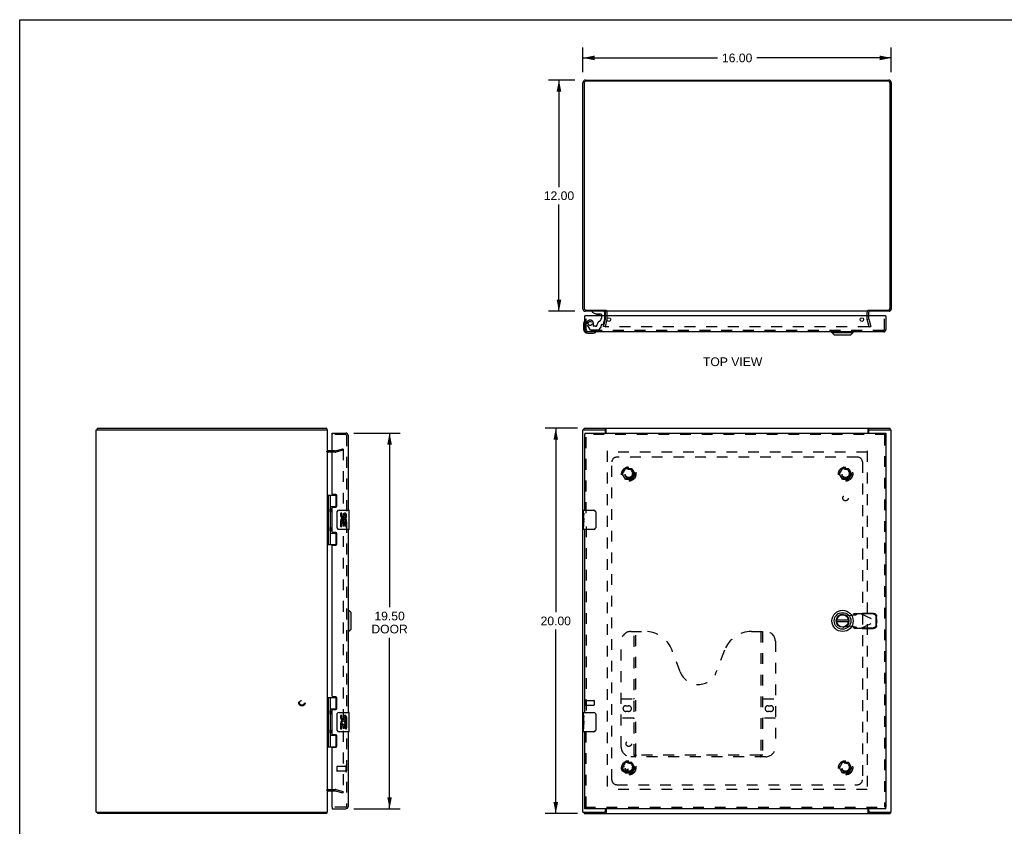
# Model space of a CAD drawing. Header units: inches. Extents: x 0 to 102, y 0 to 66.
# Tile 2 of 3: x 0 to 51, y 24 to 66. Entities that reach past the tile are written whole.
import ezdxf

# ---------------------------------------------------------------- set-up
doc = ezdxf.new("R2010")
doc.units = ezdxf.units.IN
doc.header["$LTSCALE"] = 5.620219
doc.header["$MEASUREMENT"] = 0
doc.linetypes.add('HIDDEN', pattern=[0.2, 0.1, -0.1])
doc.layers.get('0').update_dxf_attribs({"linetype": 'CONTINUOUS'})
for name, color, linetype in [('DEFAULT_2', 8, 'HIDDEN'), ('DIMENSIONS', 7, 'CONTINUOUS'), ('DOOR_ASSEMBLY', 7, 'CONTINUOUS'), ('SUBPANEL', 7, 'CONTINUOUS')]:
    doc.layers.add(name, color=color, linetype=linetype)
doc.styles.get("Standard").update_dxf_attribs({"font": 'arial.ttf'})
doc.dimstyles.new('DIMSTYLE_1', dxfattribs={"dimtxt": 0.45082, "dimasz": 0.601093, "dimexe": 0.09, "dimexo": 0.07, "dimgap": 0.0375, "dimtad": 0, "dimtih": 1, "dimtoh": 1, "dimzin": 4, "dimdsep": 46, "dimtxsty": 'Standard', "dimblk": '_FILLED', "dimblk1": '_FILLED', "dimblk2": '_FILLED', "dimcen": 0.09, "dimadec": 3, "dimazin": 1, "dimtfac": 1, "dimtdec": 3, "dimtofl": 0, "dimtmove": 0, "dimatfit": 3, "dimldrblk": '_FILLED', "dimfxl": 0, "dimtolj": 1, "dimtzin": 4, "dimarcsym": 0})

# ---------------------------------------------------------------- blocks, each defined once
blk = doc.blocks.new('_FILLED')
at = {"color": 0, "linetype": 'ByBlock'}
blk.add_solid([(0, 0), (-1, 0.2), (-1, -0.2)], dxfattribs=at)
blk = doc.blocks.new('*D1')
at = {"layer": 'DIMENSIONS', "color": 2, "linetype": 'Continuous'}
for p, q in [((29.23, 63.404), (29.23, 64.677)), ((45.23, 63.404), (45.23, 64.677)), ((29.23, 64.136), (36.217, 64.136)), ((45.23, 64.136), (38.243, 64.136))]:
    blk.add_line(p, q, dxfattribs=at)
at = {"layer": 'DIMENSIONS', "color": 2, "linetype": 'Continuous', "xscale": 0.6010928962, "yscale": 0.6010928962, "zscale": 0.6010928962, "rotation": 180}
blk.add_blockref('_FILLED', (29.23, 64.136), dxfattribs=at)
at = {"layer": 'DIMENSIONS', "color": 2, "linetype": 'Continuous', "xscale": 0.6010928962, "yscale": 0.6010928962, "zscale": 0.6010928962}
blk.add_blockref('_FILLED', (45.23, 64.136), dxfattribs=at)
at = {"layer": 'DIMENSIONS', "color": 2, "linetype": 'Continuous', "insert": (37.23, 64.361), "char_height": 0.4508, "width": 1.57535, "attachment_point": 2, "line_spacing_factor": 0.9}
blk.add_mtext('16.00', dxfattribs=at)
blk = doc.blocks.new('*D2')
at = {"layer": 'DIMENSIONS', "color": 2, "linetype": 'Continuous'}
for p, q in [((28.952, 44.914), (27.276, 44.914)), ((27.817, 44.914), (27.817, 35.365)), ((27.817, 24.914), (27.817, 34.463)), ((28.952, 24.914), (27.276, 24.914))]:
    blk.add_line(p, q, dxfattribs=at)
at = {"layer": 'DIMENSIONS', "color": 2, "linetype": 'Continuous', "xscale": 0.6010928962, "yscale": 0.6010928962, "zscale": 0.6010928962}
for p, rotation in [((27.817, 44.914), 90), ((27.817, 24.914), 270)]:
    blk.add_blockref('_FILLED', p, dxfattribs=dict(at, rotation=rotation))
at = {"layer": 'DIMENSIONS', "color": 2, "linetype": 'Continuous', "insert": (27.817, 35.139), "char_height": 0.4508, "width": 1.57535, "attachment_point": 2, "line_spacing_factor": 0.9}
blk.add_mtext('20.00', dxfattribs=at)
blk = doc.blocks.new('*D3')
at = {"layer": 'DIMENSIONS', "color": 2, "linetype": 'Continuous'}
for p, q in [((28.809, 62.984), (27.443, 62.984)), ((27.984, 62.984), (27.984, 57.434)), ((27.984, 50.984), (27.984, 56.533)), ((28.809, 50.984), (27.443, 50.984))]:
    blk.add_line(p, q, dxfattribs=at)
at = {"layer": 'DIMENSIONS', "color": 2, "linetype": 'Continuous', "xscale": 0.6010928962, "yscale": 0.6010928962, "zscale": 0.6010928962}
for p, rotation in [((27.984, 62.984), 90), ((27.984, 50.984), 270)]:
    blk.add_blockref('_FILLED', p, dxfattribs=dict(at, rotation=rotation))
at = {"layer": 'DIMENSIONS', "color": 2, "linetype": 'Continuous', "insert": (27.984, 57.209), "char_height": 0.4508, "width": 1.57535, "attachment_point": 2, "line_spacing_factor": 0.9}
blk.add_mtext('12.00', dxfattribs=at)
blk = doc.blocks.new('*D4')
at = {"layer": 'DIMENSIONS', "color": 2, "linetype": 'Continuous'}
for p, q in [((17.342, 44.664), (19.735, 44.664)), ((19.194, 44.664), (19.194, 35.619)), ((19.194, 25.164), (19.194, 34.041)), ((17.342, 25.164), (19.735, 25.164))]:
    blk.add_line(p, q, dxfattribs=at)
at = {"layer": 'DIMENSIONS', "color": 2, "linetype": 'Continuous', "xscale": 0.6010928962, "yscale": 0.6010928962, "zscale": 0.6010928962}
for p, rotation in [((19.194, 44.664), 90), ((19.194, 25.164), 270)]:
    blk.add_blockref('_FILLED', p, dxfattribs=dict(at, rotation=rotation))
at = {"layer": 'DIMENSIONS', "color": 2, "linetype": 'Continuous', "insert": (19.194, 35.393), "char_height": 0.4508, "width": 1.88707, "attachment_point": 2, "line_spacing_factor": 0.9}
blk.add_mtext('19.50\\PDOOR', dxfattribs=at)

msp = doc.modelspace()

# ---------------------------------------------------------------- linework, layer by layer
at = {"color": 7, "linetype": 'Continuous'}
for p, q in [((0, 0), (0, 66.12)), ((0, 66.12), (102.186, 66.12)), ((30.405, 51.047), (30.405, 50.984)), ((4.033, 44.839), (4.033, 44.914)), ((29.293, 44.839), (29.293, 44.914)), ((30.345, 44.839), (30.407, 44.839)), ((30.407, 44.839), (30.407, 44.914)), ((44.053, 44.839), (44.053, 44.914)), ((44.053, 44.839), (44.115, 44.839)), ((45.167, 44.839), (45.167, 44.914)), ((4.033, 24.989), (4.033, 24.914)), ((15.907, 24.989), (15.907, 24.914)), ((29.293, 24.989), (29.293, 24.914)), ((30.407, 24.989), (30.345, 24.989)), ((30.407, 24.989), (30.407, 24.914)), ((44.115, 24.989), (44.053, 24.989)), ((44.053, 24.989), (44.053, 24.914)), ((45.167, 24.989), (45.167, 24.914))]:
    msp.add_line(p, q, dxfattribs=at)
at = {"color": 3, "linetype": 'Continuous'}
for p, q in [((29.23, 51.101), (29.23, 62.848)), ((29.366, 62.984), (45.094, 62.984)), ((45.087, 62.921), (29.373, 62.921)), ((45.23, 62.848), (45.23, 51.101)), ((29.293, 62.841), (29.293, 51.127)), ((45.167, 51.127), (45.167, 62.841)), ((30.405, 50.984), (29.347, 50.984)), ((29.373, 51.047), (30.407, 51.047)), ((30.405, 50.741), (30.405, 50.942)), ((44.028, 50.984), (30.432, 50.984)), ((44.053, 51.047), (45.087, 51.047)), ((45.113, 50.984), (44.055, 50.984)), ((44.055, 50.741), (44.055, 50.942)), ((3.97, 24.989), (3.97, 44.839)), ((3.97, 44.839), (15.97, 44.839)), ((4.033, 44.914), (15.907, 44.914)), ((15.97, 24.989), (15.97, 44.839)), ((29.23, 24.989), (29.23, 44.839)), ((29.23, 44.839), (30.345, 44.839)), ((29.293, 44.914), (45.167, 44.914)), ((30.405, 44.664), (30.405, 44.779)), ((30.432, 44.664), (30.432, 44.883)), ((44.028, 44.664), (44.028, 44.883)), ((44.055, 44.664), (44.055, 44.779)), ((44.115, 44.839), (45.23, 44.839)), ((45.23, 24.989), (45.23, 44.839)), ((16.213, 43.739), (16.012, 43.739)), ((16.012, 26.089), (16.213, 26.089)), ((30.405, 25.049), (30.405, 25.164)), ((30.432, 25.164), (30.432, 24.945)), ((44.028, 24.945), (44.028, 25.164)), ((44.055, 25.049), (44.055, 25.164)), ((3.97, 24.989), (15.97, 24.989)), ((15.907, 24.914), (4.033, 24.914)), ((29.23, 24.989), (30.345, 24.989)), ((29.293, 24.914), (45.167, 24.914)), ((44.115, 24.989), (45.23, 24.989))]:
    msp.add_line(p, q, dxfattribs=at)
for points in [[(15.922, 44.9), (15.92, 44.902), (15.919, 44.904), (15.918, 44.906), (15.917, 44.907), (15.916, 44.909), (15.915, 44.91), (15.914, 44.911), (15.912, 44.912), (15.911, 44.913), (15.91, 44.913), (15.909, 44.914), (15.908, 44.914), (15.907, 44.914)], [(15.933, 44.883), (15.931, 44.884), (15.93, 44.886), (15.929, 44.888), (15.927, 44.89), (15.926, 44.892), (15.925, 44.894), (15.924, 44.896), (15.922, 44.9)], [(30.425, 44.894), (30.422, 44.898), (30.421, 44.9), (30.42, 44.902), (30.419, 44.904), (30.418, 44.906), (30.417, 44.907), (30.415, 44.909), (30.414, 44.91), (30.413, 44.911), (30.412, 44.912), (30.41, 44.913), (30.409, 44.913), (30.408, 44.914), (30.407, 44.914), (30.407, 44.914)], [(30.432, 44.883), (30.431, 44.884), (30.429, 44.886), (30.428, 44.888), (30.427, 44.89), (30.426, 44.892), (30.425, 44.894)], [(44.028, 44.883), (44.029, 44.884), (44.03, 44.886), (44.031, 44.888), (44.032, 44.89), (44.034, 44.892), (44.035, 44.894), (44.037, 44.898)], [(44.037, 44.898), (44.038, 44.9), (44.039, 44.902), (44.041, 44.904), (44.042, 44.906), (44.043, 44.907), (44.044, 44.909), (44.045, 44.91), (44.047, 44.911), (44.048, 44.912), (44.049, 44.913), (44.05, 44.913), (44.051, 44.914), (44.052, 44.914), (44.053, 44.914)], [(15.924, 24.932), (15.922, 24.928), (15.92, 24.926), (15.919, 24.924), (15.918, 24.922), (15.917, 24.92), (15.916, 24.919), (15.915, 24.917), (15.914, 24.916), (15.912, 24.915), (15.911, 24.915), (15.91, 24.914), (15.909, 24.914), (15.908, 24.914), (15.907, 24.914)], [(15.933, 24.945), (15.931, 24.943), (15.93, 24.942), (15.929, 24.94), (15.927, 24.938), (15.926, 24.936), (15.925, 24.934), (15.924, 24.932)], [(30.422, 24.93), (30.421, 24.928), (30.42, 24.926), (30.419, 24.924), (30.418, 24.922), (30.417, 24.92), (30.415, 24.919), (30.414, 24.917), (30.413, 24.916), (30.412, 24.915), (30.41, 24.915), (30.409, 24.914), (30.408, 24.914), (30.407, 24.914), (30.407, 24.914)], [(30.432, 24.945), (30.431, 24.943), (30.429, 24.942), (30.428, 24.94), (30.427, 24.938), (30.426, 24.936), (30.425, 24.934), (30.422, 24.93)], [(44.028, 24.945), (44.029, 24.943), (44.03, 24.942), (44.031, 24.94), (44.032, 24.938), (44.034, 24.936), (44.035, 24.934)], [(44.035, 24.934), (44.037, 24.93), (44.038, 24.928), (44.039, 24.926), (44.041, 24.924), (44.042, 24.922), (44.043, 24.92), (44.044, 24.919), (44.045, 24.917), (44.047, 24.916), (44.048, 24.915), (44.049, 24.915), (44.05, 24.914), (44.051, 24.914), (44.052, 24.914), (44.053, 24.914)]]:
    msp.add_lwpolyline(points, dxfattribs=at)
at = {"color": 7, "linetype": 'Continuous'}
for points in [[(30.418, 44.832), (30.416, 44.834), (30.415, 44.835), (30.414, 44.836), (30.413, 44.837), (30.412, 44.837), (30.411, 44.838), (30.41, 44.838), (30.409, 44.839), (30.408, 44.839), (30.407, 44.839)], [(30.432, 44.828), (30.431, 44.828), (30.43, 44.827), (30.429, 44.827), (30.428, 44.827), (30.427, 44.827), (30.426, 44.828), (30.425, 44.828), (30.423, 44.828), (30.422, 44.829), (30.421, 44.83), (30.42, 44.831), (30.419, 44.831), (30.418, 44.832)], [(44.028, 44.828), (44.028, 44.828), (44.029, 44.827), (44.03, 44.827), (44.031, 44.827), (44.032, 44.827), (44.034, 44.828), (44.035, 44.828), (44.036, 44.828), (44.037, 44.829), (44.038, 44.83), (44.039, 44.831), (44.041, 44.831), (44.042, 44.832), (44.044, 44.834)], [(44.044, 44.834), (44.045, 44.835), (44.046, 44.836), (44.047, 44.837), (44.048, 44.837), (44.049, 44.838), (44.05, 44.838), (44.051, 44.839), (44.052, 44.839), (44.053, 44.839)], [(30.416, 24.994), (30.415, 24.993), (30.414, 24.992), (30.413, 24.991), (30.412, 24.99), (30.411, 24.99), (30.41, 24.989), (30.409, 24.989), (30.408, 24.989), (30.407, 24.989)], [(30.432, 25), (30.431, 25), (30.43, 25), (30.429, 25), (30.428, 25), (30.427, 25), (30.426, 25), (30.425, 25), (30.423, 24.999), (30.422, 24.999), (30.421, 24.998), (30.42, 24.997), (30.419, 24.996), (30.418, 24.995), (30.416, 24.994)], [(44.028, 25), (44.028, 25), (44.029, 25), (44.03, 25), (44.031, 25), (44.032, 25), (44.034, 25), (44.035, 25), (44.036, 24.999), (44.037, 24.999), (44.038, 24.998), (44.039, 24.997), (44.041, 24.996), (44.042, 24.995)], [(44.042, 24.995), (44.044, 24.994), (44.045, 24.993), (44.046, 24.992), (44.047, 24.991), (44.048, 24.99), (44.049, 24.99), (44.05, 24.989), (44.051, 24.989), (44.052, 24.989), (44.053, 24.989)]]:
    msp.add_lwpolyline(points, dxfattribs=at)
at = {"color": 3, "linetype": 'Continuous'}
for centre, radius, start, end in [((29.366, 62.848), 0.136, 90, 180), ((29.373, 62.841), 0.08, 90, 180), ((45.087, 62.841), 0.08, 0, 90), ((45.094, 62.848), 0.136, 0, 90), ((29.347, 51.101), 0.117, 180, 270), ((29.373, 51.127), 0.08, 180, 270), ((45.087, 51.127), 0.08, 270, 360), ((45.113, 51.101), 0.117, 270, 360), ((30.363, 50.942), 0.042, 0, 90), ((44.097, 50.942), 0.042, 90, 180), ((15.853, 44.797), 0.117, 21.0402, 47.4431), ((30.345, 44.779), 0.06, 0, 90), ((44.115, 44.779), 0.06, 90, 180), ((16.012, 43.781), 0.042, 180, 270), ((16.012, 26.047), 0.042, 90, 180), ((30.345, 25.049), 0.06, 270, 360), ((44.115, 25.049), 0.06, 180, 270), ((15.853, 25.031), 0.117, 312.5569, 338.9598)]:
    msp.add_arc(centre, radius, start, end, dxfattribs=at)
at = {"layer": 'DEFAULT_2', "color": 8, "linetype": 'HIDDEN'}
for p, q in [((30.405, 50.583), (30.405, 50.741)), ((30.48, 50.583), (30.48, 50.942)), ((43.98, 50.583), (43.98, 50.942)), ((44.055, 50.583), (44.055, 50.741)), ((30.3, 50.19), (30.404, 50.576)), ((30.373, 50.171), (30.3, 50.19)), ((30.476, 50.557), (30.373, 50.171)), ((44.055, 50.171), (30.404, 50.171)), ((44.087, 50.171), (43.983, 50.557)), ((44.056, 50.576), (44.159, 50.19)), ((44.087, 50.171), (44.159, 50.19)), ((16.371, 43.664), (16.012, 43.664)), ((16.371, 43.739), (16.213, 43.739)), ((16.378, 43.74), (16.764, 43.843)), ((16.783, 43.771), (16.397, 43.667)), ((16.764, 43.843), (16.783, 43.771)), ((16.783, 43.816), (16.783, 26.012)), ((30.48, 43.739), (30.48, 26.089)), ((43.978, 43.664), (30.482, 43.664)), ((43.98, 43.739), (43.98, 26.089)), ((31.287, 42.544), (31.442, 42.811)), ((31.442, 42.266), (31.287, 42.534)), ((31.759, 42.816), (31.45, 42.816)), ((31.768, 42.811), (31.922, 42.544)), ((31.922, 42.534), (31.768, 42.266)), ((42.537, 42.544), (42.692, 42.811)), ((42.692, 42.266), (42.537, 42.534)), ((43.009, 42.816), (42.7, 42.816)), ((43.018, 42.811), (43.172, 42.544)), ((43.172, 42.534), (43.018, 42.266)), ((31.759, 42.261), (31.45, 42.261)), ((43.009, 42.261), (42.7, 42.261)), ((29.305, 30.806), (29.305, 30.522)), ((29.348, 30.806), (29.348, 30.522)), ((29.348, 30.788), (29.795, 30.788)), ((29.805, 30.778), (29.805, 30.55)), ((29.348, 30.54), (29.795, 30.54)), ((31.287, 27.294), (31.442, 27.561)), ((31.442, 27.016), (31.287, 27.284)), ((31.759, 27.566), (31.45, 27.566)), ((31.768, 27.561), (31.922, 27.294)), ((31.922, 27.284), (31.768, 27.016)), ((42.537, 27.294), (42.692, 27.561)), ((42.692, 27.016), (42.537, 27.284)), ((43.009, 27.566), (42.7, 27.566)), ((43.018, 27.561), (43.172, 27.294)), ((43.172, 27.284), (43.018, 27.016)), ((31.759, 27.011), (31.45, 27.011)), ((43.009, 27.011), (42.7, 27.011)), ((16.012, 26.164), (16.371, 26.164)), ((16.213, 26.089), (16.371, 26.089)), ((16.378, 26.088), (16.764, 25.985)), ((16.397, 26.16), (16.783, 26.057)), ((43.978, 26.164), (30.482, 26.164)), ((16.764, 25.985), (16.783, 26.057))]:
    msp.add_line(p, q, dxfattribs=at)
for points in [[(30.385, 50.195), (30.385, 50.193), (30.385, 50.192), (30.384, 50.19)], [(30.384, 50.19), (30.385, 50.189), (30.385, 50.187), (30.385, 50.185), (30.386, 50.184), (30.386, 50.182), (30.387, 50.181), (30.388, 50.18), (30.389, 50.178), (30.39, 50.177), (30.391, 50.176), (30.392, 50.175), (30.394, 50.174), (30.395, 50.173)], [(30.404, 50.171), (30.403, 50.171), (30.401, 50.171), (30.4, 50.171), (30.398, 50.172), (30.396, 50.173), (30.395, 50.173)], [(44.075, 50.19), (44.075, 50.189), (44.075, 50.187), (44.074, 50.185), (44.074, 50.184), (44.073, 50.182), (44.073, 50.181), (44.072, 50.18), (44.071, 50.178), (44.07, 50.177), (44.069, 50.176), (44.067, 50.175), (44.066, 50.174), (44.065, 50.173), (44.063, 50.173), (44.062, 50.172), (44.06, 50.171), (44.058, 50.171), (44.057, 50.171), (44.055, 50.171)], [(44.074, 50.195), (44.075, 50.193), (44.075, 50.192), (44.075, 50.19)], [(16.764, 43.836), (16.762, 43.836), (16.761, 43.836), (16.759, 43.836)], [(16.769, 43.835), (16.768, 43.836), (16.766, 43.836), (16.764, 43.836), (16.764, 43.836)], [(16.769, 43.835), (16.771, 43.835), (16.773, 43.834), (16.774, 43.833), (16.776, 43.832), (16.777, 43.831), (16.778, 43.829), (16.779, 43.828), (16.78, 43.827), (16.781, 43.825), (16.782, 43.823), (16.782, 43.822), (16.783, 43.82), (16.783, 43.818), (16.783, 43.816)], [(16.764, 25.992), (16.762, 25.992), (16.761, 25.992), (16.759, 25.992)], [(16.783, 26.012), (16.783, 26.01), (16.783, 26.008), (16.782, 26.006), (16.782, 26.004), (16.781, 26.003), (16.78, 26.001), (16.779, 26), (16.778, 25.998), (16.777, 25.997), (16.776, 25.996), (16.774, 25.995), (16.773, 25.994), (16.771, 25.993), (16.769, 25.992), (16.768, 25.992), (16.766, 25.992), (16.764, 25.992), (16.764, 25.992)]]:
    msp.add_lwpolyline(points, dxfattribs=at)
for centre, radius in [((31.605, 42.539), 0.372), ((31.605, 42.539), 0.356), ((31.605, 42.539), 0.204), ((31.605, 42.539), 0.183), ((42.855, 42.539), 0.372), ((42.855, 42.539), 0.356), ((42.855, 42.539), 0.204), ((42.855, 42.539), 0.183), ((14.645, 30.664), 0.164), ((14.645, 30.664), 0.124), ((31.605, 27.289), 0.372), ((31.605, 27.289), 0.356), ((42.855, 27.289), 0.372), ((42.855, 27.289), 0.356), ((31.605, 27.289), 0.204), ((31.605, 27.289), 0.183), ((42.855, 27.289), 0.204), ((42.855, 27.289), 0.183)]:
    msp.add_circle(centre, radius, dxfattribs=at)
for centre, radius, start, end in [((30.38, 50.583), 0.025, 345, 360), ((30.363, 50.942), 0.117, 0, 56.9002), ((30.38, 50.583), 0.1, 345, 360), ((44.097, 50.942), 0.117, 123.0998, 180), ((44.08, 50.583), 0.1, 180, 195), ((44.08, 50.583), 0.025, 180, 195), ((16.012, 43.781), 0.117, 213.0998, 270), ((16.371, 43.764), 0.025, 270, 285), ((16.371, 43.764), 0.1, 270, 285), ((31.296, 42.539), 0.01, 150.0117, 209.9873), ((31.45, 42.806), 0.01, 90.0113, 149.988), ((31.759, 42.806), 0.01, 30.0108, 89.9876), ((31.914, 42.539), 0.01, 330.0117, 29.9873), ((42.546, 42.539), 0.01, 150.0117, 209.9873), ((42.7, 42.806), 0.01, 90.0113, 149.988), ((43.009, 42.806), 0.01, 30.0108, 89.9876), ((43.164, 42.539), 0.01, 330.0117, 29.9873), ((31.45, 42.271), 0.01, 210.0108, 269.9876), ((31.759, 42.271), 0.01, 270.0113, 329.988), ((42.7, 42.271), 0.01, 210.0108, 269.9876), ((43.009, 42.271), 0.01, 270.0113, 329.988), ((29.326, 30.806), 0.0215, 0, 180), ((29.795, 30.778), 0.01, 0, 90), ((29.326, 30.522), 0.0215, 180, 360), ((29.795, 30.55), 0.01, 270, 360), ((31.296, 27.289), 0.01, 150.0117, 209.9873), ((31.45, 27.556), 0.01, 90.0113, 149.988), ((31.759, 27.556), 0.01, 30.0108, 89.9876), ((31.914, 27.289), 0.01, 330.0117, 29.9873), ((42.546, 27.289), 0.01, 150.0117, 209.9873), ((42.7, 27.556), 0.01, 90.0113, 149.988), ((43.009, 27.556), 0.01, 30.0108, 89.9876), ((43.164, 27.289), 0.01, 330.0117, 29.9873), ((31.45, 27.021), 0.01, 210.0108, 269.9876), ((31.759, 27.021), 0.01, 270.0113, 329.988), ((42.7, 27.021), 0.01, 210.0108, 269.9876), ((43.009, 27.021), 0.01, 270.0113, 329.988), ((16.012, 26.047), 0.117, 90, 146.9002), ((16.371, 26.064), 0.1, 75, 90), ((16.371, 26.064), 0.025, 75, 90)]:
    msp.add_arc(centre, radius, start, end, dxfattribs=at)
at = {"layer": 'DOOR_ASSEMBLY', "color": 3, "linetype": 'Continuous'}
for p, q in [((29.325, 50.033), (29.325, 50.741)), ((44.935, 50.741), (29.34, 50.741)), ((44.95, 50.741), (44.95, 50.033)), ((44.833, 49.916), (29.442, 49.916)), ((16.213, 44.664), (16.921, 44.664)), ((16.213, 41.505), (16.213, 44.574)), ((17.038, 44.547), (17.038, 40.664)), ((29.325, 44.664), (44.95, 44.664)), ((29.325, 40.664), (29.325, 44.589)), ((44.95, 44.589), (44.95, 25.239)), ((16.401, 41.474), (16.244, 41.474)), ((16.463, 40.883), (16.463, 41.412)), ((16.213, 39.537), (16.213, 40.79)), ((16.244, 40.821), (16.401, 40.821)), ((16.401, 39.506), (16.244, 39.506)), ((16.463, 38.915), (16.463, 39.444)), ((17.038, 39.664), (17.038, 30.164)), ((29.325, 30.164), (29.325, 39.664)), ((16.244, 38.853), (16.401, 38.853)), ((16.213, 31.005), (16.213, 38.822)), ((16.401, 30.974), (16.244, 30.974)), ((16.463, 30.383), (16.463, 30.912)), ((16.213, 29.037), (16.213, 30.29)), ((16.244, 30.321), (16.401, 30.321)), ((17.038, 29.164), (17.038, 25.281)), ((29.325, 25.239), (29.325, 29.164)), ((16.401, 29.006), (16.244, 29.006)), ((16.463, 28.415), (16.463, 28.944)), ((16.213, 25.254), (16.213, 28.322)), ((16.244, 28.353), (16.401, 28.353)), ((16.213, 25.164), (16.921, 25.164)), ((44.95, 25.164), (29.325, 25.164))]:
    msp.add_line(p, q, dxfattribs=at)
at = {"layer": 'DOOR_ASSEMBLY', "color": 7, "linetype": 'Continuous'}
for p, q in [((29.34, 50.741), (29.325, 50.741)), ((29.699, 50.984), (29.699, 50.945)), ((29.699, 50.945), (29.875, 50.846)), ((29.875, 50.846), (30.152, 50.846)), ((29.963, 50.829), (30.103, 50.829)), ((30.183, 50.815), (30.183, 50.741)), ((30.368, 50.741), (30.368, 50.905)), ((44.935, 50.741), (44.95, 50.741)), ((29.265, 50.345), (29.265, 50.056)), ((29.465, 49.856), (29.754, 49.856)), ((42.149, 49.876), (42.149, 49.916)), ((42.149, 49.876), (43.251, 49.876)), ((42.267, 49.758), (42.149, 49.876)), ((42.267, 49.758), (43.133, 49.758)), ((43.133, 49.758), (43.251, 49.876)), ((43.251, 49.876), (43.251, 49.916)), ((16.213, 44.589), (16.213, 44.664)), ((16.228, 44.589), (16.213, 44.589)), ((29.325, 44.664), (29.325, 44.589)), ((44.95, 44.664), (44.95, 44.589)), ((15.97, 41.443), (16.455, 41.443)), ((16.009, 41.443), (16.009, 38.884)), ((16.108, 41.443), (16.108, 40.756)), ((16.428, 40.853), (16.428, 41.443)), ((16.108, 40.853), (16.455, 40.853)), ((16.108, 40.556), (16.108, 39.772)), ((16.125, 40.727), (16.125, 40.726)), ((16.125, 40.585), (16.125, 40.726)), ((16.125, 40.585), (16.125, 40.585)), ((16.397, 40.844), (16.397, 40.821)), ((16.397, 40.844), (16.449, 40.844)), ((16.474, 39.764), (16.474, 40.564)), ((16.573, 40.664), (17.083, 40.664)), ((16.712, 40.51), (16.649, 40.51)), ((16.649, 40.51), (16.649, 40.373)), ((16.712, 40.373), (16.712, 40.51)), ((16.777, 40.436), (16.777, 40.367)), ((16.837, 40.373), (16.837, 40.415)), ((16.9, 40.279), (16.9, 40.415)), ((16.961, 40.279), (16.961, 40.436)), ((17.098, 39.679), (17.098, 40.649)), ((29.265, 40.505), (29.265, 40.649)), ((29.265, 40.249), (29.265, 40.502)), ((29.274, 40.447), (29.265, 40.447)), ((29.275, 40.279), (29.275, 40.436)), ((29.28, 40.664), (29.79, 40.664)), ((29.89, 40.564), (29.89, 39.764)), ((16.667, 40.048), (16.649, 40.048)), ((16.649, 40.048), (16.649, 39.818)), ((16.701, 40.048), (16.729, 40.068)), ((16.701, 40.048), (16.961, 40.048)), ((16.712, 39.986), (16.777, 39.986)), ((16.712, 39.818), (16.712, 39.986)), ((16.777, 39.986), (16.777, 39.849)), ((16.837, 39.986), (16.9, 39.986)), ((16.837, 39.849), (16.837, 39.986)), ((16.893, 40.084), (16.95, 40.059)), ((16.9, 40.279), (16.961, 40.279)), ((16.9, 39.818), (16.9, 39.986)), ((16.961, 40.095), (16.961, 40.148)), ((16.961, 39.818), (16.961, 40.048)), ((29.265, 40.279), (29.275, 40.279)), ((29.265, 39.679), (29.265, 40.247)), ((29.268, 40.216), (29.265, 40.216)), ((29.265, 40.084), (29.274, 40.084)), ((29.265, 40.048), (29.275, 40.048)), ((29.265, 39.986), (29.275, 39.986)), ((29.275, 40.095), (29.275, 40.148)), ((29.275, 39.818), (29.275, 40.048)), ((16.108, 39.572), (16.108, 38.884)), ((16.108, 39.475), (16.455, 39.475)), ((16.125, 39.743), (16.125, 39.742)), ((16.125, 39.742), (16.125, 39.601)), ((16.125, 39.601), (16.125, 39.601)), ((16.397, 39.506), (16.397, 39.484)), ((16.449, 39.484), (16.397, 39.484)), ((16.428, 38.884), (16.428, 39.475)), ((17.083, 39.664), (16.573, 39.664)), ((16.649, 39.818), (16.712, 39.818)), ((16.777, 39.849), (16.837, 39.849)), ((16.9, 39.818), (16.961, 39.818)), ((29.265, 39.818), (29.275, 39.818)), ((29.79, 39.664), (29.28, 39.664)), ((15.97, 38.884), (16.455, 38.884)), ((17.078, 35.465), (17.038, 35.465)), ((17.196, 35.347), (17.078, 35.465)), ((17.078, 34.363), (17.078, 35.465)), ((17.196, 34.481), (17.196, 35.347)), ((43.012, 34.953), (42.387, 34.953)), ((42.387, 34.875), (43.012, 34.875)), ((17.078, 34.363), (17.038, 34.363)), ((17.196, 34.481), (17.078, 34.363)), ((15.97, 30.943), (16.455, 30.943)), ((16.009, 30.943), (16.009, 28.384)), ((16.108, 30.943), (16.108, 30.256)), ((16.428, 30.353), (16.428, 30.943)), ((16.108, 30.353), (16.455, 30.353)), ((16.125, 30.227), (16.125, 30.226)), ((16.125, 30.226), (16.125, 30.085)), ((16.397, 30.344), (16.449, 30.344)), ((16.397, 30.344), (16.397, 30.321)), ((16.573, 30.164), (17.083, 30.164)), ((17.098, 29.179), (17.098, 30.149)), ((29.265, 30.005), (29.265, 30.149)), ((29.28, 30.164), (29.79, 30.164)), ((16.108, 30.056), (16.108, 29.272)), ((16.125, 30.085), (16.125, 30.085)), ((16.474, 29.264), (16.474, 30.064)), ((16.712, 30.01), (16.649, 30.01)), ((16.649, 30.01), (16.649, 29.873)), ((16.712, 29.873), (16.712, 30.01)), ((16.777, 29.936), (16.777, 29.867)), ((16.837, 29.873), (16.837, 29.915)), ((16.9, 29.779), (16.9, 29.915)), ((16.9, 29.779), (16.961, 29.779)), ((16.961, 29.779), (16.961, 29.936)), ((16.961, 29.595), (16.961, 29.648)), ((29.265, 29.749), (29.265, 30.002)), ((29.274, 29.947), (29.265, 29.947)), ((29.265, 29.779), (29.275, 29.779)), ((29.265, 29.179), (29.265, 29.747)), ((29.268, 29.716), (29.265, 29.716)), ((29.275, 29.779), (29.275, 29.936)), ((29.275, 29.595), (29.275, 29.648)), ((29.89, 30.064), (29.89, 29.264)), ((16.125, 29.243), (16.125, 29.242)), ((16.125, 29.242), (16.125, 29.101)), ((17.083, 29.164), (16.573, 29.164)), ((16.667, 29.548), (16.649, 29.548)), ((16.649, 29.548), (16.649, 29.318)), ((16.649, 29.318), (16.712, 29.318)), ((16.701, 29.548), (16.729, 29.568)), ((16.701, 29.548), (16.961, 29.548)), ((16.712, 29.486), (16.777, 29.486)), ((16.712, 29.318), (16.712, 29.486)), ((16.777, 29.486), (16.777, 29.349)), ((16.777, 29.349), (16.837, 29.349)), ((16.837, 29.486), (16.9, 29.486)), ((16.837, 29.349), (16.837, 29.486)), ((16.893, 29.584), (16.95, 29.559)), ((16.9, 29.318), (16.9, 29.486)), ((16.9, 29.318), (16.961, 29.318)), ((16.961, 29.318), (16.961, 29.548)), ((29.265, 29.584), (29.274, 29.584)), ((29.265, 29.548), (29.275, 29.548)), ((29.265, 29.486), (29.275, 29.486)), ((29.265, 29.318), (29.275, 29.318)), ((29.275, 29.318), (29.275, 29.548)), ((29.79, 29.164), (29.28, 29.164)), ((16.108, 29.072), (16.108, 28.384)), ((16.108, 28.975), (16.455, 28.975)), ((16.125, 29.101), (16.125, 29.101)), ((16.397, 29.006), (16.397, 28.984)), ((16.449, 28.984), (16.397, 28.984)), ((16.428, 28.384), (16.428, 28.975)), ((15.97, 28.384), (16.455, 28.384)), ((16.213, 25.239), (16.228, 25.239)), ((16.213, 25.239), (16.213, 25.164)), ((29.325, 25.164), (29.325, 25.239)), ((44.95, 25.164), (44.95, 25.239))]:
    msp.add_line(p, q, dxfattribs=at)
at = {"layer": 'DOOR_ASSEMBLY', "color": 8, "linetype": 'HIDDEN'}
for p, q in [((29.4, 50.033), (29.4, 50.741)), ((30.289, 50.984), (29.699, 50.984)), ((30.183, 50.741), (30.183, 50.63)), ((30.368, 50.574), (30.368, 50.741)), ((44.875, 50.033), (44.875, 50.741)), ((29.451, 50.268), (29.585, 50.035)), ((29.772, 50.221), (29.772, 50.354)), ((29.882, 50.205), (29.788, 50.205)), ((30.045, 50.028), (30.16, 50.143)), ((30.166, 50.158), (30.166, 50.236)), ((30.225, 50.295), (30.269, 50.295)), ((30.299, 50.317), (30.368, 50.574)), ((44.833, 49.991), (29.442, 49.991)), ((29.611, 50.02), (30.024, 50.02)), ((16.921, 44.589), (16.228, 44.589)), ((16.963, 44.547), (16.963, 25.281)), ((44.95, 44.589), (29.325, 44.589)), ((29.4, 40.509), (29.4, 44.589)), ((44.875, 44.589), (44.875, 25.239)), ((29.4, 39.819), (29.4, 30.009)), ((43.296, 35.288), (43.255, 35.242)), ((43.67, 35.288), (43.296, 35.288)), ((43.41, 35.242), (43.452, 35.288)), ((43.67, 35.288), (44.458, 34.914)), ((43.698, 35.274), (43.718, 35.316)), ((44.289, 35.264), (43.698, 35.274)), ((44.309, 35.306), (43.718, 35.316)), ((42.76, 35.243), (43.054, 35.189)), ((43.054, 35.189), (43.251, 35.227)), ((43.255, 35.242), (43.41, 35.242)), ((43.67, 34.54), (44.458, 34.914)), ((44.451, 34.917), (44.448, 35.11)), ((44.448, 34.718), (44.451, 34.911)), ((44.471, 34.958), (44.451, 34.917)), ((44.451, 34.911), (44.471, 34.869)), ((44.458, 34.914), (44.462, 34.899)), ((44.469, 34.951), (44.464, 34.936)), ((44.471, 34.958), (44.468, 35.151)), ((44.468, 34.676), (44.471, 34.869)), ((44.471, 34.958), (44.469, 34.951)), ((31.712, 34.364), (32.449, 34.364)), ((31.887, 27.954), (31.887, 34.364)), ((31.967, 27.984), (31.967, 34.364)), ((37.976, 34.364), (38.712, 34.364)), ((38.457, 34.364), (38.457, 27.984)), ((38.537, 34.364), (38.537, 27.954)), ((43.054, 34.638), (42.76, 34.585)), ((43.251, 34.6), (43.054, 34.638)), ((43.41, 34.586), (43.255, 34.586)), ((43.255, 34.586), (43.296, 34.54)), ((43.296, 34.54), (43.67, 34.54)), ((43.452, 34.54), (43.41, 34.586)), ((43.698, 34.553), (44.289, 34.563)), ((43.718, 34.512), (43.698, 34.553)), ((43.718, 34.512), (44.309, 34.522)), ((31.212, 28.364), (31.212, 33.864)), ((39.212, 33.864), (39.212, 28.364)), ((34.276, 32.263), (33.853, 33.39)), ((36.571, 33.39), (36.149, 32.263)), ((31.212, 30.864), (31.847, 30.864)), ((38.577, 30.864), (39.212, 30.864)), ((31.456, 30.514), (31.593, 30.514)), ((31.593, 30.214), (31.456, 30.214)), ((38.831, 30.514), (38.968, 30.514)), ((38.968, 30.214), (38.831, 30.214)), ((31.847, 29.864), (31.212, 29.864)), ((39.212, 29.864), (38.577, 29.864)), ((29.4, 25.239), (29.4, 29.319)), ((38.712, 27.864), (31.712, 27.864)), ((38.453, 27.944), (31.971, 27.944)), ((16.463, 27.353), (16.463, 27.125)), ((16.92, 27.363), (16.473, 27.363)), ((16.92, 27.115), (16.473, 27.115)), ((16.92, 27.381), (16.92, 27.097)), ((16.921, 25.239), (16.228, 25.239)), ((29.325, 25.239), (44.95, 25.239))]:
    msp.add_line(p, q, dxfattribs=at)
at = {"layer": 'DOOR_ASSEMBLY', "color": 7, "linetype": 'Continuous'}
for points in [[(16.108, 40.8), (16.109, 40.791), (16.111, 40.782), (16.114, 40.771), (16.118, 40.76), (16.123, 40.749), (16.128, 40.737), (16.132, 40.725), (16.137, 40.714), (16.141, 40.702), (16.145, 40.69), (16.148, 40.679), (16.15, 40.667), (16.151, 40.656), (16.15, 40.644), (16.148, 40.633), (16.145, 40.621), (16.142, 40.61), (16.137, 40.598), (16.132, 40.587), (16.128, 40.575), (16.123, 40.563), (16.118, 40.552), (16.114, 40.54), (16.111, 40.53), (16.109, 40.52), (16.108, 40.512)], [(16.474, 40.564), (16.474, 40.57), (16.474, 40.576), (16.475, 40.583), (16.477, 40.589), (16.478, 40.594), (16.48, 40.6)], [(29.265, 40.505), (29.265, 40.502), (29.265, 40.497), (29.266, 40.492), (29.267, 40.486), (29.269, 40.479), (29.27, 40.471), (29.272, 40.463), (29.273, 40.454), (29.274, 40.445), (29.275, 40.436)], [(29.883, 40.6), (29.885, 40.594), (29.887, 40.589), (29.888, 40.583), (29.889, 40.576), (29.889, 40.57), (29.89, 40.564)], [(29.265, 40.249), (29.265, 40.242), (29.266, 40.234), (29.266, 40.226), (29.267, 40.217), (29.269, 40.208), (29.27, 40.199), (29.271, 40.19), (29.272, 40.181), (29.273, 40.172), (29.274, 40.164), (29.274, 40.156), (29.275, 40.148)], [(29.275, 40.095), (29.274, 40.089), (29.274, 40.083), (29.273, 40.077), (29.273, 40.071), (29.272, 40.065), (29.272, 40.059)], [(16.108, 39.816), (16.109, 39.807), (16.111, 39.798), (16.114, 39.787), (16.118, 39.776), (16.123, 39.765), (16.128, 39.753), (16.132, 39.741), (16.137, 39.73), (16.141, 39.718), (16.145, 39.706), (16.148, 39.695), (16.15, 39.683), (16.151, 39.672), (16.15, 39.66), (16.148, 39.649), (16.145, 39.637), (16.142, 39.626), (16.137, 39.614), (16.132, 39.603), (16.128, 39.591), (16.123, 39.579), (16.118, 39.568), (16.114, 39.556), (16.111, 39.546), (16.109, 39.536), (16.108, 39.528)], [(16.48, 39.728), (16.478, 39.733), (16.477, 39.739), (16.475, 39.745), (16.474, 39.751), (16.474, 39.758), (16.474, 39.764)], [(29.89, 39.764), (29.889, 39.758), (29.889, 39.751), (29.888, 39.745), (29.887, 39.739), (29.885, 39.733), (29.883, 39.728)], [(16.108, 30.3), (16.109, 30.291), (16.111, 30.282), (16.114, 30.271), (16.118, 30.26), (16.123, 30.249), (16.128, 30.237), (16.132, 30.225), (16.137, 30.214), (16.141, 30.202), (16.145, 30.19), (16.148, 30.179), (16.15, 30.167), (16.151, 30.156), (16.15, 30.144), (16.148, 30.133), (16.145, 30.121), (16.142, 30.11), (16.137, 30.098), (16.132, 30.087), (16.128, 30.075), (16.123, 30.063), (16.118, 30.052), (16.114, 30.04), (16.111, 30.03), (16.109, 30.02), (16.108, 30.012)], [(16.474, 30.064), (16.474, 30.07), (16.474, 30.076), (16.475, 30.083), (16.477, 30.089), (16.478, 30.094), (16.48, 30.1)], [(29.265, 30.005), (29.265, 30.002), (29.265, 29.997), (29.266, 29.992), (29.267, 29.986), (29.269, 29.979), (29.27, 29.971), (29.272, 29.963), (29.273, 29.954), (29.274, 29.945), (29.275, 29.936)], [(29.265, 29.749), (29.265, 29.742), (29.266, 29.734), (29.266, 29.726), (29.267, 29.717), (29.269, 29.708), (29.27, 29.699), (29.271, 29.69), (29.272, 29.681), (29.273, 29.672), (29.274, 29.664), (29.274, 29.656), (29.275, 29.648)], [(29.883, 30.1), (29.885, 30.094), (29.887, 30.089), (29.888, 30.083), (29.889, 30.076), (29.889, 30.07), (29.89, 30.064)], [(16.108, 29.316), (16.109, 29.307), (16.111, 29.298), (16.114, 29.287), (16.118, 29.276), (16.123, 29.265), (16.128, 29.253), (16.132, 29.241), (16.137, 29.23), (16.141, 29.218), (16.145, 29.206), (16.148, 29.195), (16.15, 29.183), (16.151, 29.172), (16.15, 29.16), (16.148, 29.149), (16.145, 29.137), (16.142, 29.126), (16.137, 29.114), (16.132, 29.103), (16.128, 29.091), (16.123, 29.079), (16.118, 29.068), (16.114, 29.056), (16.111, 29.046), (16.109, 29.036), (16.108, 29.028)], [(16.48, 29.228), (16.478, 29.233), (16.477, 29.239), (16.475, 29.245), (16.474, 29.251), (16.474, 29.258), (16.474, 29.264)], [(29.275, 29.595), (29.274, 29.589), (29.274, 29.583), (29.273, 29.577), (29.273, 29.571), (29.272, 29.565), (29.272, 29.559)], [(29.89, 29.264), (29.889, 29.258), (29.889, 29.251), (29.888, 29.245), (29.887, 29.239), (29.885, 29.233), (29.883, 29.228)]]:
    msp.add_lwpolyline(points, dxfattribs=at)
at = {"layer": 'DOOR_ASSEMBLY', "color": 8, "linetype": 'HIDDEN'}
for points in [[(43.67, 35.288), (43.678, 35.293), (43.686, 35.297), (43.694, 35.302), (43.702, 35.307), (43.71, 35.311), (43.718, 35.316)], [(44.448, 35.11), (44.447, 35.125), (44.444, 35.14), (44.44, 35.154), (44.435, 35.168), (44.428, 35.182), (44.42, 35.195), (44.411, 35.207), (44.4, 35.218), (44.389, 35.228), (44.376, 35.237), (44.363, 35.245), (44.349, 35.252), (44.334, 35.257), (44.32, 35.261), (44.304, 35.263), (44.289, 35.264)], [(44.309, 35.306), (44.324, 35.305), (44.339, 35.302), (44.354, 35.299), (44.369, 35.293), (44.383, 35.287), (44.396, 35.279), (44.408, 35.27), (44.42, 35.26), (44.43, 35.248), (44.44, 35.236), (44.448, 35.223), (44.455, 35.21), (44.46, 35.196), (44.464, 35.181), (44.467, 35.166), (44.468, 35.151)], [(43.251, 35.227), (43.267, 35.228), (43.283, 35.229), (43.299, 35.23), (43.314, 35.231), (43.328, 35.232), (43.342, 35.234), (43.355, 35.235), (43.367, 35.236), (43.377, 35.237), (43.387, 35.238), (43.395, 35.239), (43.401, 35.24), (43.406, 35.241), (43.41, 35.242)], [(43.255, 35.242), (43.255, 35.239), (43.254, 35.237), (43.253, 35.235), (43.253, 35.232), (43.252, 35.23), (43.251, 35.227)], [(44.464, 34.936), (44.46, 34.921), (44.458, 34.914)], [(44.462, 34.899), (44.467, 34.884), (44.469, 34.877), (44.471, 34.869)], [(43.41, 34.586), (43.406, 34.587), (43.401, 34.588), (43.395, 34.589), (43.387, 34.59), (43.377, 34.591), (43.367, 34.592), (43.355, 34.593), (43.342, 34.594), (43.328, 34.595), (43.314, 34.596), (43.299, 34.597), (43.283, 34.598), (43.267, 34.599), (43.251, 34.6)], [(43.251, 34.6), (43.252, 34.598), (43.253, 34.596), (43.253, 34.593), (43.254, 34.591), (43.255, 34.588), (43.255, 34.586)], [(43.718, 34.512), (43.71, 34.516), (43.702, 34.521), (43.694, 34.526), (43.686, 34.53), (43.678, 34.535), (43.67, 34.54)], [(44.289, 34.563), (44.304, 34.564), (44.32, 34.567), (44.334, 34.571), (44.349, 34.576), (44.363, 34.583), (44.376, 34.59), (44.389, 34.6), (44.4, 34.61), (44.411, 34.621), (44.42, 34.633), (44.428, 34.646), (44.435, 34.659), (44.44, 34.674), (44.444, 34.688), (44.447, 34.703), (44.448, 34.718)], [(44.468, 34.676), (44.467, 34.661), (44.464, 34.647), (44.46, 34.632), (44.455, 34.618), (44.448, 34.604), (44.44, 34.591), (44.43, 34.579), (44.42, 34.568), (44.408, 34.558), (44.396, 34.549), (44.383, 34.541), (44.369, 34.534), (44.354, 34.529), (44.339, 34.525), (44.324, 34.523), (44.309, 34.522)], [(31.877, 27.984), (31.89, 27.976), (31.902, 27.968), (31.914, 27.961), (31.926, 27.955), (31.937, 27.95), (31.949, 27.947), (31.96, 27.945), (31.971, 27.944)], [(38.453, 27.944), (38.464, 27.945), (38.476, 27.947), (38.487, 27.95), (38.499, 27.955), (38.511, 27.961), (38.523, 27.968), (38.535, 27.976), (38.547, 27.984)]]:
    msp.add_lwpolyline(points, dxfattribs=at)
at = {"layer": 'DOOR_ASSEMBLY', "color": 3, "linetype": 'Continuous'}
for centre in [(30.575, 50.553), (43.7, 50.553)]:
    msp.add_circle(centre, 0.094, dxfattribs=at)
at = {"layer": 'DOOR_ASSEMBLY', "color": 8, "linetype": 'HIDDEN'}
for centre, radius in [((29.6, 50.354), 0.103), ((31.4, 27.239), 0.164), ((31.4, 27.239), 0.124)]:
    msp.add_circle(centre, radius, dxfattribs=at)
at = {"layer": 'DOOR_ASSEMBLY', "color": 7, "linetype": 'Continuous'}
for radius in [0.551, 0.433, 0.329, 0.317]:
    msp.add_circle((42.7, 34.914), radius, dxfattribs=at)
for centre, radius, start, end in [((29.963, 50.919), 0.09, 234.8123, 270), ((30.103, 50.919), 0.09, 270, 304.9232), ((30.152, 50.815), 0.031, 0, 90), ((30.289, 50.905), 0.079, 0, 90), ((29.515, 50.345), 0.25, 149.1101, 180), ((29.313, 50.466), 0.015, 96.3796, 149.1101), ((29.31, 50.466), 0.015, 0, 83.6204), ((29.465, 50.056), 0.2, 180, 270), ((29.754, 50.106), 0.25, 270, 300.8899), ((29.875, 49.901), 0.015, 6.3796, 90), ((29.875, 49.904), 0.015, 300.8899, 353.6204), ((16.035, 40.726), 0.09, 0.672, 35.1877), ((16.035, 40.586), 0.09, 324.8123, 359.328), ((16.573, 40.564), 0.1, 90, 158.7946), ((16.743, 40.373), 0.0943, 180, 360), ((16.743, 40.373), 0.0314, 180, 261.2295), ((16.742, 40.378), 0.0362, 263.4285, 341.7628), ((16.869, 40.415), 0.0943, 71.7267, 167.4338), ((16.869, 40.415), 0.0314, 0, 180.0485), ((16.869, 40.415), 0.0943, 12.5402, 71.701), ((17.083, 40.649), 0.015, 0, 90), ((29.28, 40.649), 0.015, 90, 180), ((29.79, 40.564), 0.1, 21.1999, 90), ((16.803, 40.122), 0.154, 161.4199, 206.1963), ((16.806, 40.122), 0.157, 9.7031, 161.8791), ((16.806, 40.122), 0.157, 205.737, 207.8532), ((16.806, 40.122), 0.0943, 336.5966, 215.1122), ((16.806, 40.122), 0.157, 336.5966, 350.2969), ((16.035, 39.742), 0.09, 0.672, 35.1877), ((16.035, 39.602), 0.09, 324.8123, 359.328), ((16.573, 39.764), 0.1, 201.205, 270), ((17.083, 39.679), 0.015, 270, 360), ((29.28, 39.679), 0.015, 180, 270), ((29.79, 39.764), 0.1, 270, 338.7946), ((42.7, 34.914), 0.315, 10.0787, 349.9213), ((16.035, 30.226), 0.09, 0.672, 35.1877), ((16.573, 30.064), 0.1, 90, 158.7946), ((17.083, 30.149), 0.015, 0, 90), ((29.28, 30.149), 0.015, 90, 180), ((29.79, 30.064), 0.1, 21.1999, 90), ((16.035, 30.086), 0.09, 324.8123, 359.328), ((16.743, 29.873), 0.0943, 180, 360), ((16.803, 29.622), 0.154, 161.4199, 206.1963), ((16.806, 29.622), 0.157, 9.7031, 161.8791), ((16.743, 29.873), 0.0314, 180, 261.2295), ((16.806, 29.622), 0.0943, 336.5966, 215.1122), ((16.742, 29.878), 0.0362, 263.4285, 341.7628), ((16.869, 29.915), 0.0943, 71.7267, 167.4338), ((16.869, 29.915), 0.0314, 0, 180.0485), ((16.869, 29.915), 0.0943, 12.5402, 71.701), ((16.035, 29.242), 0.09, 0.672, 35.1877), ((16.573, 29.264), 0.1, 201.205, 270), ((16.806, 29.622), 0.157, 205.737, 207.8532), ((16.806, 29.622), 0.157, 336.5966, 350.2969), ((17.083, 29.179), 0.015, 270, 360), ((29.28, 29.179), 0.015, 180, 270), ((29.79, 29.264), 0.1, 270, 338.7946), ((16.035, 29.102), 0.09, 324.8123, 359.328)]:
    msp.add_arc(centre, radius, start, end, dxfattribs=at)
at = {"layer": 'DOOR_ASSEMBLY', "color": 8, "linetype": 'HIDDEN'}
for centre, radius, start, end in [((29.995, 50.63), 0.188, 295.7418, 360), ((29.6, 50.354), 0.172, 0, 210), ((29.788, 50.221), 0.016, 180, 270), ((29.882, 50.295), 0.09, 270, 360), ((30.157, 50.295), 0.185, 115.7418, 180), ((30.146, 50.158), 0.02, 315, 360), ((30.225, 50.236), 0.059, 90, 180), ((30.269, 50.326), 0.031, 270, 345), ((29.442, 50.033), 0.042, 180, 270), ((29.611, 50.05), 0.03, 210, 270), ((30.024, 50.05), 0.03, 270, 315), ((44.833, 50.033), 0.042, 270, 360), ((16.921, 44.547), 0.042, 0, 90), ((42.7, 34.914), 0.335, 79.673, 280.327), ((31.712, 33.864), 0.5, 90, 180), ((32.449, 32.864), 1.5, 20.5519, 90), ((37.976, 32.864), 1.5, 90, 159.4481), ((38.712, 33.864), 0.5, 0, 90), ((35.212, 32.614), 1, 200.5519, 339.4481), ((31.847, 30.904), 0.04, 270, 360), ((38.577, 30.904), 0.04, 180, 270), ((31.456, 30.364), 0.15, 90, 270), ((31.593, 30.364), 0.15, 270, 90), ((38.831, 30.364), 0.15, 90, 270), ((38.968, 30.364), 0.15, 270, 90), ((31.847, 29.824), 0.04, 0, 90), ((38.577, 29.824), 0.04, 90, 180), ((31.712, 28.364), 0.5, 180, 270), ((38.712, 28.364), 0.5, 270, 360), ((31.977, 27.954), 0.09, 180, 270), ((32.007, 27.984), 0.04, 180, 270), ((38.417, 27.984), 0.04, 270, 360), ((38.447, 27.954), 0.09, 270, 360), ((16.473, 27.353), 0.01, 90, 180), ((16.473, 27.125), 0.01, 180, 270), ((16.942, 27.381), 0.0215, 0, 180), ((16.942, 27.097), 0.0215, 180, 360), ((16.921, 25.281), 0.042, 270, 360)]:
    msp.add_arc(centre, radius, start, end, dxfattribs=at)
at = {"layer": 'DOOR_ASSEMBLY', "color": 3, "linetype": 'Continuous'}
for centre, radius, start, end in [((29.442, 50.033), 0.117, 180, 270), ((44.833, 50.033), 0.117, 270, 360), ((16.228, 44.574), 0.015, 90, 180), ((16.921, 44.547), 0.117, 0, 90), ((16.244, 41.505), 0.031, 180, 270), ((16.401, 41.412), 0.062, 0, 90), ((16.401, 40.883), 0.062, 270, 360), ((16.244, 40.79), 0.031, 90, 180), ((16.244, 39.537), 0.031, 180, 270), ((16.401, 39.444), 0.062, 0, 90), ((16.244, 38.822), 0.031, 90, 180), ((16.401, 38.915), 0.062, 270, 360), ((16.244, 31.005), 0.031, 180, 270), ((16.401, 30.912), 0.062, 0, 90), ((16.244, 30.29), 0.031, 90, 180), ((16.401, 30.383), 0.062, 270, 360), ((16.244, 29.037), 0.031, 180, 270), ((16.401, 28.944), 0.062, 0, 90), ((16.244, 28.322), 0.031, 90, 180), ((16.401, 28.415), 0.062, 270, 360), ((16.228, 25.254), 0.015, 180, 270), ((16.921, 25.281), 0.117, 270, 360)]:
    msp.add_arc(centre, radius, start, end, dxfattribs=at)
at = {"layer": 'DOOR_ASSEMBLY', "color": 7, "linetype": 'Continuous'}
for centre, major_axis, ratio, start_param, end_param in [((16.198, 40.656), (0, 0.188), 0.5625, 1.007189, 2.134404), ((29.465, 40.082), (0.2, 0), 0.432808, 3.141593, 3.403409), ((16.198, 39.672), (0, 0.188), 0.5625, 1.007189, 2.134404), ((16.198, 30.156), (0, 0.188), 0.5625, 1.007189, 2.134404), ((16.198, 29.172), (0, 0.188), 0.5625, 1.007189, 2.134404), ((29.465, 29.582), (0.2, 0), 0.432808, 3.141593, 3.403409)]:
    msp.add_ellipse(centre, major_axis=major_axis, ratio=ratio, start_param=start_param, end_param=end_param, dxfattribs=at)
at = {"layer": 'SUBPANEL', "color": 8, "linetype": 'HIDDEN'}
for p, q in [((30.73, 26.664), (30.73, 43.164)), ((43.48, 43.414), (30.98, 43.414)), ((43.73, 43.164), (43.73, 26.664)), ((30.98, 26.414), (43.48, 26.414))]:
    msp.add_line(p, q, dxfattribs=at)
for centre, radius in [((31.605, 42.539), 0.25), ((42.855, 42.539), 0.25), ((42.855, 41.289), 0.141), ((31.605, 28.539), 0.141), ((31.605, 27.289), 0.25), ((42.855, 27.289), 0.25)]:
    msp.add_circle(centre, radius, dxfattribs=at)
for centre, start, end in [((30.98, 43.164), 90, 180), ((43.48, 43.164), 0, 90), ((30.98, 26.664), 180, 270), ((43.48, 26.664), 270, 360)]:
    msp.add_arc(centre, 0.25, start, end, dxfattribs=at)

# ---------------------------------------------------------------- texts
at = {"layer": 'DIMENSIONS', "color": 2, "linetype": 'Continuous', "insert": (36.995, 48.591), "char_height": 0.4508, "width": 3.07194, "attachment_point": 2, "line_spacing_factor": 0.9}
msp.add_mtext('TOP VIEW', dxfattribs=at)

# ---------------------------------------------------------------- dimensions: what is measured, and where the dimension line sits
at = {"layer": 'DIMENSIONS', "color": 2, "linetype": 'Continuous'}
dim = msp.add_linear_dim(base=(45.23, 64.136), p1=(29.23, 63.334), p2=(45.23, 63.334), dimstyle='DIMSTYLE_1', dxfattribs=at)
dim.commit()
dim.dimension.update_dxf_attribs({"geometry": '*D1', "text_midpoint": (37.249, 64.133), "dimtype": 160})
for base, p1, p2, picture, middle in [((27.984, 50.984), (28.879, 62.984), (28.879, 50.984), '*D3', (28.003, 56.981)), ((27.817, 24.914), (29.022, 44.914), (29.022, 24.914), '*D2', (27.811, 34.911))]:
    dim = msp.add_linear_dim(base=base, p1=p1, p2=p2, angle=270, dimstyle='DIMSTYLE_1', dxfattribs=at)
    dim.commit()
    dim.dimension.update_dxf_attribs({"geometry": picture, "text_midpoint": middle, "dimtype": 160})
dim = msp.add_linear_dim(base=(19.194, 25.164), p1=(17.272, 44.664), p2=(17.272, 25.164), angle=270, text='<>\\PDOOR', dimstyle='DIMSTYLE_1', dxfattribs=at)
dim.commit()
dim.dimension.update_dxf_attribs({"geometry": '*D4', "text_midpoint": (19.194, 34.83), "dimtype": 160})

doc.saveas('drawing.dxf')
